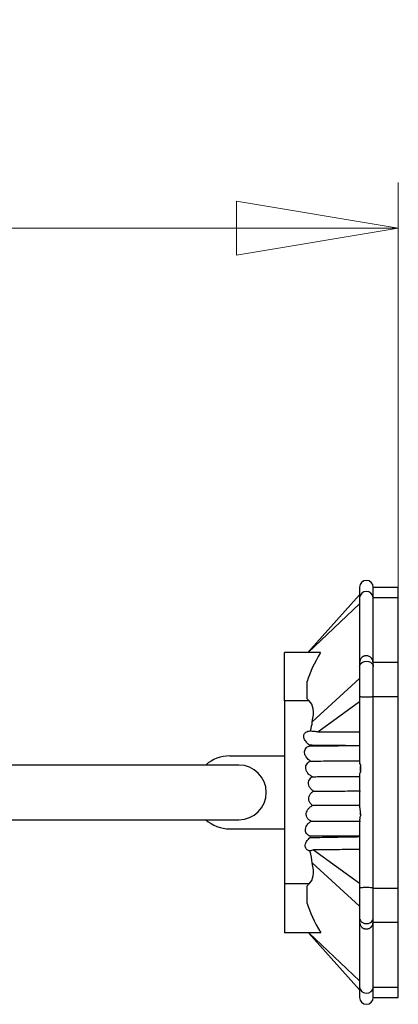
# Model space of a CAD drawing. Header units: millimetres. Extents: x 54 to 123, y 77 to 177.
# Tile 24 of 24: x 115 to 123, y 156 to 177. Entities that reach past the tile are written whole.
import ezdxf

# ---------------------------------------------------------------- set-up
doc = ezdxf.new("R2010")
doc.units = ezdxf.units.MM
doc.styles.add('SLDTEXTSTYLE0', font='TXT', dxfattribs={"width": 0.75})
doc.dimstyles.new('SLDDIMSTYLE0', dxfattribs={"dimtxt": 3.5, "dimasz": 3.556, "dimexe": 0, "dimexo": 0.0625, "dimgap": 0.875, "dimtad": 1, "dimdec": 0, "dimlfac": 10, "dimrnd": 1e-09, "dimzin": 12, "dimdsep": 46, "dimtxsty": 'SLDTEXTSTYLE0', "dimblk1": 'CLOSED', "dimblk2": 'CLOSED', "dimsah": 1, "dimcen": 0.09, "dimadec": 0, "dimazin": 3, "dimtfac": 1, "dimtdec": 0, "dimtofl": 0, "dimtmove": 0, "dimatfit": 3, "dimldrblk": 'CLOSED', "dimfxl": 0, "dimfrac": 2, "dimtolj": 1, "dimtzin": 12, "dimarcsym": 0})

# ---------------------------------------------------------------- blocks, each defined once
blk = doc.blocks.new('_Closed')
at = {"color": 0, "linetype": 'ByBlock', "lineweight": -2}
for p, q in [((-1, 0.166667), (0, 0)), ((-1, 0.166667), (-1, -0.166667)), ((0, 0), (-1, -0.166667)), ((0, 0), (-1, 0))]:
    blk.add_line(p, q, dxfattribs=at)
blk = doc.blocks.new('_D')
at = {"color": 7, "linetype": 'Continuous', "lineweight": 0}
for p, q in [((95.748, 161.505), (95.748, 173.816)), ((123.077, 164.284), (123.077, 173.816)), ((95.748, 172.816), (123.077, 172.816))]:
    blk.add_line(p, q, dxfattribs=at)
at = {"color": 7, "linetype": 'Continuous', "lineweight": 18, "xscale": 3.556, "yscale": 3.556, "rotation": 180.0000000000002}
blk.add_blockref('_Closed', (95.748, 172.816, -10.171), dxfattribs=at)
at = {"color": 7, "linetype": 'Continuous', "lineweight": 18, "xscale": 3.556, "yscale": 3.556}
blk.add_blockref('_Closed', (123.077, 172.816, -10.171), dxfattribs=at)
at = {"color": 7, "linetype": 'Continuous', "lineweight": 18, "insert": (105.541, 177.328), "char_height": 3.5, "attachment_point": 1, "style": 'SLDTEXTSTYLE0'}
blk.add_mtext('273', dxfattribs=at)

msp = doc.modelspace()

# ---------------------------------------------------------------- linework, layer by layer
at = {"color": 7, "linetype": 'Continuous', "lineweight": 25}
for p, q in [((122.227, 164.936), (122.227, 164.713)), ((122.527, 164.713), (122.527, 164.936)), ((122.527, 164.936), (123.077, 164.936)), ((123.077, 164.713), (123.077, 164.936)), ((121.088, 163.505), (122.227, 164.77)), ((122.227, 164.713), (122.227, 163.212)), ((122.527, 163.284), (122.527, 164.713)), ((122.527, 164.713), (123.077, 164.713)), ((123.077, 163.284), (123.077, 164.713)), ((121.369, 163.505), (120.577, 163.505)), ((120.577, 162.442), (120.577, 163.505)), ((122.512, 163.342), (122.511, 163.345)), ((122.517, 163.3), (122.515, 163.332)), ((122.519, 163.301), (122.52, 163.301)), ((122.525, 163.298), (122.527, 163.279)), ((123.077, 163.284), (122.527, 163.284)), ((123.077, 162.54), (123.077, 163.284)), ((121.188, 161.981), (122.227, 162.936)), ((121.077, 162.49), (121.077, 162.873)), ((122.527, 162.54), (123.077, 162.54)), ((123.077, 158.333), (123.077, 162.54)), ((121.119, 162.442), (120.577, 162.442)), ((120.577, 162.442), (120.577, 158.431)), ((121.31, 161.764), (122.227, 162.43)), ((121.135, 161.456), (121.133, 161.469)), ((121.916, 161.462), (122.227, 161.463)), ((119.377, 161.236), (120.577, 161.236)), ((119.577, 161.036), (111.078, 161.036)), ((122.25, 161.028), (122.244, 160.889)), ((122.227, 160.83), (122.227, 160.716)), ((122.227, 160.385), (122.227, 160.1)), ((122.242, 160.038), (122.247, 159.919)), ((111.072, 159.836), (119.577, 159.836)), ((122.227, 159.852), (122.227, 159.725)), ((119.377, 159.636), (120.577, 159.636)), ((121.14, 159.445), (121.146, 159.476)), ((121.217, 159.175), (122.227, 158.443)), ((121.188, 158.891), (122.227, 157.937)), ((121.119, 158.431), (120.577, 158.431)), ((120.577, 158.431), (120.577, 157.353)), ((121.077, 158), (121.077, 158.383)), ((122.527, 158.333), (123.077, 158.333)), ((123.077, 157.588), (123.077, 158.333)), ((122.227, 157.66), (122.227, 156.16)), ((122.511, 157.528), (122.512, 157.531)), ((122.515, 157.541), (122.517, 157.573)), ((122.52, 157.572), (122.519, 157.571)), ((122.527, 157.594), (122.525, 157.575)), ((122.527, 157.588), (123.077, 157.588)), ((122.527, 156.16), (122.527, 157.588)), ((123.077, 156.16), (123.077, 157.588)), ((121.378, 157.353), (120.577, 157.353)), ((121.102, 157.353), (122.227, 156.103)), ((122.227, 156.16), (122.227, 155.936)), ((122.527, 156.16), (123.077, 156.16)), ((122.527, 155.936), (122.527, 156.16)), ((123.077, 155.936), (123.077, 156.16)), ((122.527, 155.936), (123.077, 155.936))]:
    msp.add_line(p, q, dxfattribs=at)
at = {"color": 8, "linetype": 'Continuous', "lineweight": 25}
for p, q in [((121.099, 163.505), (122.227, 164.571)), ((121.115, 157.353), (122.227, 156.302))]:
    msp.add_line(p, q, dxfattribs=at)
at = {"color": 8, "linetype": 'Continuous', "lineweight": 25, "flags": 128}
for points in [[(122.227, 163.195), (122.232, 163.224), (122.245, 163.251), (122.264, 163.274), (122.287, 163.291), (122.335, 163.31), (122.377, 163.315), (122.419, 163.31), (122.467, 163.291), (122.49, 163.274), (122.509, 163.251), (122.522, 163.224), (122.527, 163.195), (122.527, 163.195)], [(122.227, 157.678), (122.232, 157.648), (122.245, 157.622), (122.264, 157.599), (122.287, 157.582), (122.335, 157.563), (122.377, 157.558), (122.419, 157.563), (122.467, 157.582), (122.49, 157.599), (122.509, 157.622), (122.522, 157.648), (122.527, 157.678), (122.527, 157.678)], [(122.227, 156.16), (122.236, 156.116), (122.268, 156.073), (122.316, 156.044), (122.374, 156.033), (122.432, 156.041), (122.482, 156.069), (122.515, 156.111), (122.527, 156.16), (122.527, 156.16)]]:
    msp.add_lwpolyline(points, dxfattribs=at)
at = {"color": 7, "linetype": 'Continuous', "lineweight": 25}
for centre, radius, start, end in [((122.377, 164.936), 0.15, 0, 180), ((121.149, 161.624), 0.168, 128.0087, 142.9445), ((119.377, 160.436), 0.8, 90, 131.4096), ((119.577, 160.436), 0.6, 0, 90), ((122.497, 160.948), 0.26, 162.0452, 192.9948), ((119.577, 160.436), 0.6, 270, 0), ((122.499, 159.988), 0.261, 169.0666, 195.24), ((119.377, 160.436), 0.8, 228.5904, 270), ((122.377, 155.936), 0.15, 180, 0)]:
    msp.add_arc(centre, radius, start, end, dxfattribs=at)
at = {"color": 8, "linetype": 'Continuous', "lineweight": 25}
msp.add_arc((122.377, 164.693), 0.151, 7.3929, 172.6071, dxfattribs=at)
at = {"color": 7, "linetype": 'Continuous', "lineweight": 25}
for centre, major_axis, ratio, start_param, end_param in [((122.549, 164.072), (1.436, 1.625), 0.282091, 2.160517, 2.613609), ((122.549, 164.072), (1.436, 1.625), 0.282091, 3.051835, 3.155092), ((119.359, 160.436), (1.767, 1.999), 0.282091, 5.804748, 6.296684), ((119.338, 160.436), (1.735, 1.978), 0.332179, 5.708822, 5.843833), ((119.338, 160.436), (-1.735, 1.978), 0.332179, 3.580945, 3.755009), ((119.359, 160.436), (-1.767, 1.999), 0.282091, 3.128094, 3.62003), ((122.549, 156.801), (-1.436, 1.625), 0.282091, 6.269686, 6.372943), ((122.549, 156.801), (-1.436, 1.625), 0.282091, 0.527984, 0.990517)]:
    msp.add_ellipse(centre, major_axis=major_axis, ratio=ratio, start_param=start_param, end_param=end_param, dxfattribs=at)
for points, knots in [([(122.519, 163.333), (122.512, 163.347), (122.499, 163.375), (122.469, 163.404), (122.439, 163.421), (122.407, 163.432), (122.374, 163.435), (122.343, 163.431), (122.321, 163.423), (122.295, 163.411), (122.262, 163.383), (122.238, 163.34), (122.226, 163.293), (122.227, 163.266), (122.228, 163.252)], [0, 0, 0, 0, 0.102248, 0.188916, 0.260307, 0.318284, 0.403111, 0.474924, 0.510045, 0.551258, 0.662152, 0.814281, 0.904036, 1, 1, 1, 1]), ([(122.228, 163.266), (122.227, 163.26), (122.227, 163.249), (122.227, 163.213), (122.227, 163.195)], [0, 0, 0, 0, 0.496696, 1, 1, 1, 1]), ([(122.227, 163.195), (122.227, 163.172), (122.227, 163.126), (122.227, 163.036), (122.227, 162.937), (122.227, 162.832), (122.227, 162.728), (122.227, 162.624), (122.227, 162.57), (122.227, 162.541)], [0, 0, 0, 0, 0.140665, 0.281415, 0.422114, 0.562798, 0.703437, 0.844228, 1, 1, 1, 1]), ([(122.525, 163.215), (122.525, 163.238), (122.524, 163.284), (122.523, 163.305), (122.522, 163.316)], [0, 0, 0, 0, 0.496394, 1, 1, 1, 1]), ([(122.527, 163.195), (122.527, 163.222), (122.527, 163.274), (122.527, 163.28), (122.527, 163.282)], [0, 0, 0, 0, 0.522444, 1, 1, 1, 1]), ([(122.527, 162.54), (122.527, 162.58), (122.527, 162.661), (122.527, 162.811), (122.527, 162.962), (122.527, 163.098), (122.527, 163.163), (122.527, 163.195)], [0, 0, 0, 0, 0.202835, 0.40567, 0.608505, 0.81134, 1, 1, 1, 1]), ([(122.227, 162.541), (122.227, 162.427), (122.227, 162.182), (122.227, 161.805), (122.227, 161.531), (122.227, 161.395), (122.227, 161.383)], [0, 0, 0, 0, 0.310858, 0.665533, 0.969238, 1, 1, 1, 1]), ([(122.527, 162.54), (122.527, 162.54), (122.527, 162.539), (122.525, 162.536), (122.514, 162.532), (122.487, 162.528), (122.451, 162.527), (122.409, 162.526), (122.362, 162.526), (122.312, 162.526), (122.268, 162.528), (122.235, 162.532), (122.227, 162.537), (122.227, 162.54), (122.227, 162.54)], [0, 0, 0, 0, 0.001555, 0.049192, 0.162523, 0.261874, 0.351822, 0.437673, 0.525853, 0.624321, 0.737563, 0.850223, 0.998445, 1, 1, 1, 1]), ([(122.527, 158.333), (122.527, 158.422), (122.527, 158.69), (122.527, 159.162), (122.527, 159.652), (122.527, 160.15), (122.527, 160.652), (122.527, 161.151), (122.527, 161.618), (122.527, 162.057), (122.527, 162.378), (122.527, 162.54)], [0, 0, 0, 0, 0.0685563, 0.2059022, 0.343248, 0.4118043, 0.5491502, 0.686496, 0.7550523, 0.8766435, 1, 1, 1, 1]), ([(121.133, 161.469), (121.124, 161.476), (121.097, 161.496), (121.061, 161.532), (121.021, 161.587), (120.999, 161.643), (121, 161.695), (121.011, 161.716), (121.016, 161.725)], [0, 0, 0, 0, 0.09931, 0.305172, 0.467713, 0.747495, 0.904348, 1, 1, 1, 1]), ([(121.046, 161.756), (121.061, 161.763), (121.092, 161.779), (121.13, 161.783), (121.15, 161.784), (121.152, 161.784)], [0, 0, 0, 0, 0.481548, 0.958397, 1, 1, 1, 1]), ([(121.152, 161.784), (121.175, 161.783), (121.23, 161.782), (121.282, 161.774), (121.309, 161.764), (121.31, 161.764)], [0, 0, 0, 0, 0.421381, 0.982933, 1, 1, 1, 1]), ([(121.31, 161.764), (121.322, 161.764), (121.489, 161.763), (121.793, 161.762), (122.089, 161.762), (122.227, 161.762)], [0, 0, 0, 0, 0.041795, 0.551551, 1, 1, 1, 1]), ([(121.148, 161.124), (121.139, 161.13), (121.102, 161.155), (121.053, 161.207), (121.02, 161.275), (121.014, 161.333), (121.027, 161.382), (121.057, 161.419), (121.095, 161.444), (121.123, 161.452), (121.135, 161.456)], [0, 0, 0, 0, 0.075471, 0.294016, 0.46063, 0.591124, 0.701209, 0.811607, 0.915593, 1, 1, 1, 1]), ([(121.916, 161.462), (121.794, 161.463), (121.531, 161.465), (121.272, 161.468), (121.133, 161.469)], [0, 0, 0, 0, 0.464797, 1, 1, 1, 1]), ([(121.135, 161.456), (121.212, 161.457), (121.375, 161.458), (121.626, 161.46), (121.81, 161.461), (121.907, 161.462), (121.916, 161.462)], [0, 0, 0, 0, 0.295727, 0.63031, 0.964893, 1, 1, 1, 1]), ([(122.227, 161.383), (122.227, 161.293), (122.227, 161.195), (122.227, 161.096), (122.227, 161.087)], [0, 0, 0, 0, 0.914433, 1, 1, 1, 1]), ([(121.188, 160.78), (121.171, 160.79), (121.129, 160.813), (121.079, 160.865), (121.048, 160.929), (121.041, 160.99), (121.055, 161.044), (121.088, 161.088), (121.122, 161.112), (121.143, 161.121), (121.148, 161.124)], [0, 0, 0, 0, 0.126839, 0.31605, 0.468588, 0.596981, 0.725879, 0.842836, 0.9615, 1, 1, 1, 1]), ([(121.148, 161.124), (121.203, 161.124), (121.421, 161.125), (121.785, 161.126), (122.095, 161.127), (122.24, 161.127)], [0, 0, 0, 0, 0.152601, 0.604434, 1, 1, 1, 1]), ([(122.23, 161.087), (122.229, 161.083), (122.226, 161.066), (122.236, 161.042), (122.248, 161.03), (122.25, 161.028)], [0, 0, 0, 0, 0.254635, 0.844814, 1, 1, 1, 1]), ([(121.218, 160.464), (121.198, 160.478), (121.159, 160.505), (121.119, 160.564), (121.103, 160.627), (121.111, 160.688), (121.139, 160.739), (121.168, 160.767), (121.186, 160.779), (121.188, 160.78)], [0, 0, 0, 0, 0.189695, 0.363682, 0.538648, 0.690112, 0.83148, 0.979899, 1, 1, 1, 1]), ([(121.188, 160.78), (121.223, 160.781), (121.422, 160.781), (121.773, 160.782), (122.09, 160.783), (122.24, 160.784)], [0, 0, 0, 0, 0.101105, 0.574901, 1, 1, 1, 1]), ([(122.244, 160.889), (122.235, 160.872), (122.225, 160.853), (122.228, 160.833), (122.229, 160.83)], [0, 0, 0, 0, 0.8501258, 1, 1, 1, 1]), ([(122.227, 160.716), (122.227, 160.696), (122.227, 160.589), (122.227, 160.479), (122.227, 160.388), (122.227, 160.385)], [0, 0, 0, 0, 0.179243, 0.96941, 1, 1, 1, 1]), ([(121.195, 160.148), (121.186, 160.155), (121.157, 160.176), (121.122, 160.223), (121.107, 160.286), (121.115, 160.345), (121.14, 160.397), (121.177, 160.438), (121.206, 160.457), (121.218, 160.464)], [0, 0, 0, 0, 0.0906094, 0.2798513, 0.4405726, 0.5836819, 0.7288449, 0.8899287, 1, 1, 1, 1]), ([(121.218, 160.464), (121.242, 160.464), (121.431, 160.465), (121.773, 160.466), (122.095, 160.467), (122.247, 160.467)], [0, 0, 0, 0, 0.069531, 0.558216, 1, 1, 1, 1]), ([(121.164, 159.805), (121.16, 159.806), (121.138, 159.816), (121.1, 159.842), (121.065, 159.891), (121.053, 159.946), (121.06, 160.001), (121.085, 160.056), (121.13, 160.109), (121.172, 160.134), (121.195, 160.148)], [0, 0, 0, 0, 0.027146, 0.164971, 0.303583, 0.424584, 0.542745, 0.672477, 0.824162, 1, 1, 1, 1]), ([(122.242, 160.151), (122.172, 160.151), (121.935, 160.15), (121.585, 160.149), (121.308, 160.148), (121.195, 160.148)], [0, 0, 0, 0, 0.197581, 0.674194, 1, 1, 1, 1]), ([(122.23, 160.1), (122.229, 160.091), (122.228, 160.07), (122.237, 160.049), (122.242, 160.038)], [0, 0, 0, 0, 0.4543016, 1, 1, 1, 1]), ([(122.247, 159.919), (122.238, 159.904), (122.226, 159.88), (122.229, 159.859), (122.23, 159.852)], [0, 0, 0, 0, 0.673149, 1, 1, 1, 1]), ([(121.146, 159.476), (121.129, 159.482), (121.095, 159.496), (121.057, 159.534), (121.038, 159.58), (121.036, 159.632), (121.056, 159.696), (121.101, 159.758), (121.144, 159.79), (121.164, 159.805)], [0, 0, 0, 0, 0.120159, 0.251605, 0.364793, 0.476857, 0.633115, 0.835238, 1, 1, 1, 1]), ([(121.164, 159.805), (121.214, 159.805), (121.426, 159.805), (121.786, 159.806), (122.097, 159.807), (122.243, 159.808)], [0, 0, 0, 0, 0.140205, 0.597081, 1, 1, 1, 1]), ([(122.227, 159.725), (122.227, 159.711), (122.227, 159.547), (122.227, 159.218), (122.227, 158.761), (122.227, 158.47), (122.227, 158.332)], [0, 0, 0, 0, 0.0292551, 0.3359845, 0.6858657, 1, 1, 1, 1]), ([(121.135, 159.151), (121.124, 159.154), (121.099, 159.161), (121.066, 159.182), (121.042, 159.213), (121.031, 159.255), (121.038, 159.312), (121.073, 159.381), (121.117, 159.423), (121.14, 159.445)], [0, 0, 0, 0, 0.081413, 0.185287, 0.289322, 0.391749, 0.546119, 0.76439, 1, 1, 1, 1]), ([(121.14, 159.445), (121.211, 159.446), (121.429, 159.451), (121.791, 159.458), (122.084, 159.463), (122.227, 159.465)], [0, 0, 0, 0, 0.1979072, 0.6065735, 1, 1, 1, 1]), ([(122.227, 159.473), (122.158, 159.473), (121.941, 159.473), (121.58, 159.474), (121.29, 159.475), (121.146, 159.476)], [0, 0, 0, 0, 0.190532, 0.598281, 1, 1, 1, 1]), ([(121.217, 159.175), (121.203, 159.168), (121.177, 159.157), (121.148, 159.153), (121.135, 159.151)], [0, 0, 0, 0, 0.567304, 1, 1, 1, 1]), ([(122.227, 159.182), (122.159, 159.181), (121.934, 159.18), (121.606, 159.178), (121.338, 159.176), (121.226, 159.175), (121.217, 159.175)], [0, 0, 0, 0, 0.200017, 0.662201, 0.972695, 1, 1, 1, 1]), ([(122.527, 158.333), (122.527, 158.333), (122.527, 158.336), (122.519, 158.34), (122.487, 158.344), (122.442, 158.346), (122.392, 158.347), (122.345, 158.347), (122.303, 158.346), (122.267, 158.344), (122.24, 158.341), (122.229, 158.337), (122.227, 158.334), (122.227, 158.333), (122.227, 158.333)], [0, 0, 0, 0, 0.001555, 0.149777, 0.262437, 0.375679, 0.474147, 0.562327, 0.648178, 0.738126, 0.837477, 0.950808, 0.998445, 1, 1, 1, 1]), ([(122.227, 158.332), (122.227, 158.303), (122.227, 158.248), (122.227, 158.144), (122.227, 158.04), (122.227, 157.935), (122.227, 157.837), (122.227, 157.747), (122.227, 157.701), (122.227, 157.678)], [0, 0, 0, 0, 0.1557622, 0.2965549, 0.4371957, 0.5778815, 0.7185815, 0.8593335, 1, 1, 1, 1]), ([(122.527, 157.678), (122.527, 157.712), (122.527, 157.78), (122.527, 157.922), (122.527, 158.072), (122.527, 158.218), (122.527, 158.295), (122.527, 158.333)], [0, 0, 0, 0, 0.202835, 0.4056701, 0.6085051, 0.8113401, 1, 1, 1, 1]), ([(122.227, 157.678), (122.227, 157.66), (122.227, 157.624), (122.227, 157.612), (122.228, 157.606)], [0, 0, 0, 0, 0.503305, 1, 1, 1, 1]), ([(122.228, 157.621), (122.227, 157.607), (122.226, 157.58), (122.238, 157.533), (122.262, 157.49), (122.295, 157.462), (122.321, 157.449), (122.343, 157.442), (122.374, 157.437), (122.407, 157.441), (122.439, 157.452), (122.469, 157.469), (122.499, 157.498), (122.512, 157.525), (122.519, 157.54)], [0, 0, 0, 0, 0.09597, 0.18573, 0.337869, 0.44877, 0.489985, 0.525106, 0.59692, 0.68174, 0.739711, 0.811097, 0.897758, 1, 1, 1, 1]), ([(122.228, 157.675), (122.228, 157.674), (122.228, 157.64), (122.229, 157.631), (122.229, 157.622)], [0, 0, 0, 0, 0.030946, 1, 1, 1, 1]), ([(122.522, 157.557), (122.523, 157.568), (122.524, 157.589), (122.525, 157.635), (122.525, 157.658)], [0, 0, 0, 0, 0.503605, 1, 1, 1, 1]), ([(122.527, 157.592), (122.527, 157.596), (122.527, 157.604), (122.527, 157.652), (122.527, 157.678)], [0, 0, 0, 0, 0.479164, 1, 1, 1, 1])]:
    msp.add_open_spline(points, degree=3, knots=knots, dxfattribs=at)

# ---------------------------------------------------------------- dimensions: what is measured, and where the dimension line sits
at = {"color": 7, "linetype": 'Continuous', "lineweight": 18}
dim = msp.add_linear_dim(base=(123.077, 172.816), p1=(95.748, 160.505), p2=(123.077, 163.284), dimstyle='SLDDIMSTYLE0', dxfattribs=at)
dim.commit()
dim.dimension.update_dxf_attribs({"geometry": '_D', "text_midpoint": (109.42, 172.816), "dimtype": 160})

doc.saveas('drawing.dxf')
